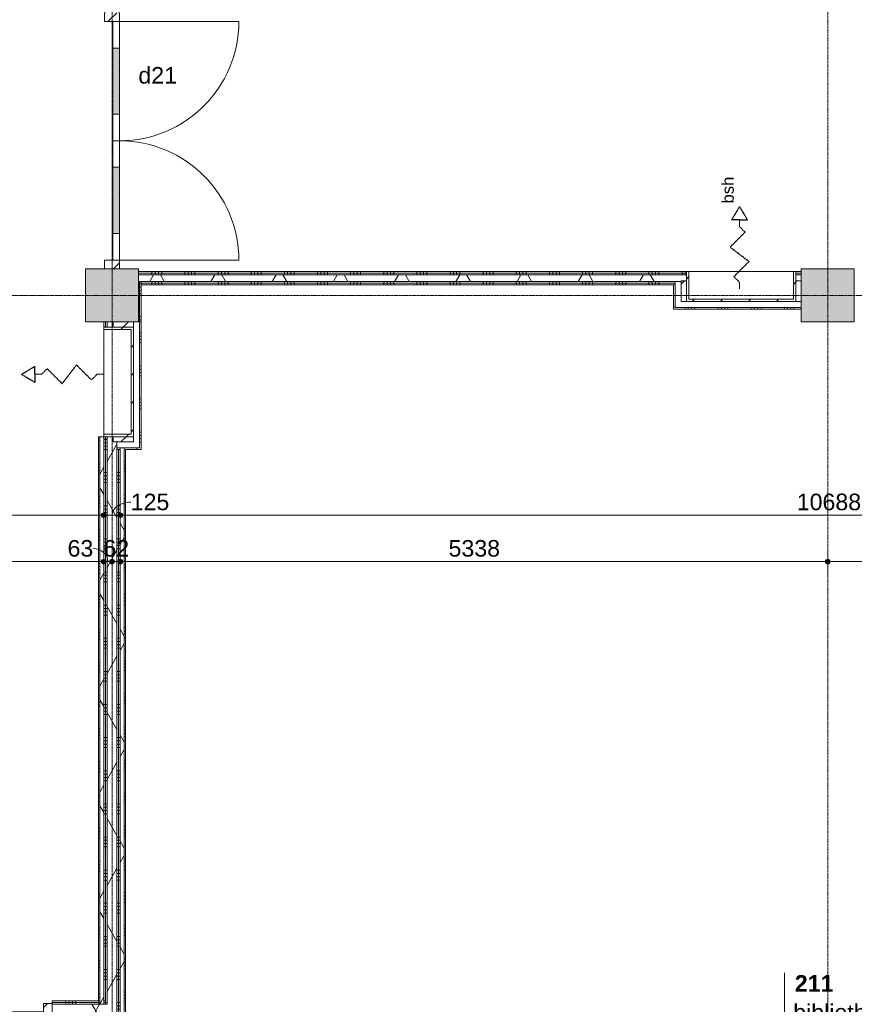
# Model space of a CAD drawing. Header units: millimetres. Extents: x 23061 to 67652, y 24168 to 59318.
# Tile 22 of 35: x 49780 to 56076, y 32450 to 39881. Entities that reach past the tile are written whole.
import ezdxf

# ---------------------------------------------------------------- set-up
doc = ezdxf.new("R2010")
doc.units = ezdxf.units.MM
doc.linetypes.add('Hidden 2', pattern=[1.875, 1.25, -0.625])
doc.linetypes.add('stramien', pattern=[22.225, 12.7, -3.175, 3.175, -3.175])
doc.layers.add('00_Algemeen', color=7, linetype='Continuous', lineweight=9, true_color=0x00a600)
for name, color, linetype, lineweight in [('00_Algemeen-50', 7, 'Continuous', 9), ('22_Metselwerk', 7, 'Continuous', 18), ('25_Metaalconstructiewerk', 7, 'Continuous', 9), ('30_Kozijnen-ramen-deuren', 7, 'Continuous', 9), ('34_Beglazing', 7, 'Continuous', 9)]:
    doc.layers.add(name, color=color, linetype=linetype, lineweight=lineweight)
doc.styles.add('Arial_1', font='arial.ttf', dxfattribs={"height": 125})
doc.styles.add('Arial_4', font='arial.ttf', dxfattribs={"height": 1.5})
doc.styles.add('Arial_6', font='arial.ttf', dxfattribs={"height": 90})
doc.styles.add('Arial_B', font='arialbd.ttf', dxfattribs={"height": 125})
doc.dimstyles.new('00_AEE_maatvoering_2_5mm', dxfattribs={"dimscale": 304.8, "dimtxt": 127.532425, "dimasz": 0.459318, "dimexe": 0.246063, "dimexo": 0.0625, "dimgap": 0, "dimtad": 1, "dimdec": 0, "dimzin": 0, "dimdsep": 46, "dimtxsty": 'Arial_1', "dimblk1": 'DOTSMALL', "dimblk2": 'DOTSMALL', "dimsah": 1, "dimcen": 0.09, "dimdle": 0.246063, "dimazin": 0, "dimtfac": 1, "dimtdec": 4, "dimtix": 1, "dimtmove": 0, "dimatfit": 3, "dimfxl": 0.246063, "dimfxlon": 1, "dimtvp": 1, "dimtolj": 1, "dimtzin": 0, "dimarcsym": 2})
doc.dimstyles.new('00_AEE_maatvoering_2_5mm_1', dxfattribs={"dimscale": 304.8, "dimtxt": 127.532425, "dimasz": 0.459318, "dimexe": 0.246063, "dimexo": 0.0625, "dimgap": 0, "dimtad": 1, "dimdec": 0, "dimzin": 0, "dimdsep": 46, "dimtxsty": 'Arial_1', "dimblk1": 'DOTSMALL', "dimblk2": 'DOTSMALL', "dimsah": 1, "dimcen": 0.09, "dimdle": 0.246063, "dimazin": 0, "dimtfac": 1, "dimtdec": 4, "dimtix": 1, "dimtmove": 1, "dimatfit": 3, "dimfxl": 0.246063, "dimfxlon": 1, "dimtvp": 1, "dimtolj": 1, "dimtzin": 0, "dimarcsym": 2})
pattern_1 = [(90, (53276.22, 37880), (-250, 2e-14), []), (90, (53301.22, 37880), (-250, 2e-14), []), (90, (53326.22, 37880), (-250, 2e-14), []), (90, (53351.22, 37880), (-250, 2e-14), [])]
pattern_2 = [(60, (28876.22, 0), (-346.41, 200), []), (120, (28876.22, 0), (-346.41, -200), [])]
pattern_3 = [(180, (50538.72, 35137.5), (4e-13, -250), []), (180, (50538.72, 35162.5), (4e-13, -250), []), (180, (50538.72, 35187.5), (4e-13, -250), []), (180, (50538.72, 35212.5), (4e-13, -250), [])]
pattern_4 = [(270, (48952.47, 32475), (250, 9e-13), []), (270, (48927.47, 32475), (250, 9e-13), []), (270, (48902.47, 32475), (250, 9e-13), []), (270, (48877.47, 32475), (250, 9e-13), [])]
pattern_5 = [(45, (-26347, -37930), (-106.066, 106.066), [])]
pattern_6 = [(315, (-37147, 21600), (106.066, 106.066), [])]

# ---------------------------------------------------------------- blocks, each defined once
blk = doc.blocks.new('Direct Shape - 2410-10368 v1 - IFC-model constructie _zonder onderbouw_ _MM21228_-1202355-02 tweede verdieping - A')
at = {"layer": '25_Metaalconstructiewerk'}
blk.add_hatch(color=256, dxfattribs=at).paths.add_polyline_path([(21800, 37600), (21800, 38000), (21400, 38000), (21400, 37600), (21553.1, 37600)])
for p, q in [((21800, 38000), (21400, 38000)), ((21400, 38000), (21400, 37600)), ((21800, 37600), (21800, 38000)), ((21400, 37600), (21800, 37600))]:
    blk.add_line(p, q, dxfattribs=at)
blk = doc.blocks.new('Direct Shape - NLRS_28_SC_TLB_kolom vierkant prefab_gen_AT_kolom vierkant_gen_lxb 400x400_800386-1202356-02 tweede verdieping - A')
blk.add_blockref('Direct Shape - 2410-10368 v1 - IFC-model constructie _zonder onderbouw_ _MM21228_-1202355-02 tweede verdieping - A', (0, 0))
blk = doc.blocks.new('Direct Shape - 2410-10368 v1 - IFC-model constructie _zonder onderbouw_ _MM21228_-1202363-02 tweede verdieping - A')
at = {"layer": '25_Metaalconstructiewerk'}
blk.add_hatch(color=256, dxfattribs=at).paths.add_polyline_path([(27200, 37600), (27200, 38000), (26800, 38000), (26800, 37600)])
for p, q in [((27200, 38000), (26800, 38000)), ((26800, 38000), (26800, 37600)), ((27200, 37600), (27200, 38000)), ((26800, 37600), (27200, 37600))]:
    blk.add_line(p, q, dxfattribs=at)
blk = doc.blocks.new('Direct Shape - NLRS_28_SC_TLB_kolom vierkant prefab_gen_AT_kolom vierkant_gen_lxb 400x400_800388-1202364-02 tweede verdieping - A')
blk.add_blockref('Direct Shape - 2410-10368 v1 - IFC-model constructie _zonder onderbouw_ _MM21228_-1202363-02 tweede verdieping - A', (0, 0))
blk = doc.blocks.new('2410-10368 v1 - IFC-model constructie _zonder onderbouw_ _MM21228__ifc-1-02 tweede verdieping - A')
at = {"layer": '25_Metaalconstructiewerk', "lineweight": 9}
for name in ['Direct Shape - NLRS_28_SC_TLB_kolom vierkant prefab_gen_AT_kolom vierkant_gen_lxb 400x400_800386-1202356-02 tweede verdieping - A', 'Direct Shape - NLRS_28_SC_TLB_kolom vierkant prefab_gen_AT_kolom vierkant_gen_lxb 400x400_800388-1202364-02 tweede verdieping - A']:
    blk.add_blockref(name, (0, 0), dxfattribs=at)
blk = doc.blocks.new('32_AEE_VO_FIX_Binnendeuren - DD_1800x2300_glasdeuren meranti bw-8448101-02 tweede verdieping - A')
at = {"layer": '30_Kozijnen-ramen-deuren', "true_color": 0xc0c0c0}
h = blk.add_hatch(dxfattribs=at)
h.set_pattern_fill('FP_55', color=9, style=0, pattern_type=2)
h.set_pattern_definition([(225, (20182.5, 32412.5), (106.066, -106.066), [])])
h.paths.add_polyline_path([(-967, 69.5), (-967, -44.5), (-900, -44.5), (-900, 69.5)])
h.paths.add_polyline_path([(900, 69.5), (900, -44.5), (967, -44.5), (967, 69.5)])
at = {"layer": '30_Kozijnen-ramen-deuren', "true_color": 0xbfbfbf}
for points in [[(-200, 69.5), (-700, 69.5), (-700, 19.5), (-200, 19.5)], [(700, 69.5), (200, 69.5), (200, 19.5), (700, 19.5)]]:
    blk.add_hatch(color=9, dxfattribs=at).paths.add_polyline_path(points)
at = {"layer": '30_Kozijnen-ramen-deuren'}
for p, q in [((-900, 69.5), (-967, 69.5)), ((-967, 69.5), (-967, 62.5)), ((-700, 69.5), (-900, 69.5)), ((-900, 69.5), (-900, 19.5)), ((-900, -44.5), (-900, 69.5)), ((-900, 19.5), (-700, 19.5)), ((-200, 69.5), (-700, 69.5)), ((-700, 19.5), (-700, 69.5)), ((-700, 19.5), (-200, 19.5)), ((0, 69.5), (-200, 69.5)), ((-200, 69.5), (-200, 19.5)), ((-200, 19.5), (0, 19.5)), ((0, 69.5), (200, 69.5)), ((0, 19.5), (0, 69.5)), ((0, 19.5), (0, 69.5)), ((200, 19.5), (0, 19.5)), ((200, 69.5), (700, 69.5)), ((200, 69.5), (200, 19.5)), ((700, 19.5), (200, 19.5)), ((700, 69.5), (900, 69.5)), ((700, 19.5), (700, 69.5)), ((900, 19.5), (700, 19.5)), ((900, 69.5), (900, 19.5)), ((900, 69.5), (900, -44.5)), ((967, 69.5), (900, 69.5)), ((967, 62.5), (967, 69.5)), ((-967, -44.5), (-900, -44.5)), ((900, -44.5), (967, -44.5))]:
    blk.add_line(p, q, dxfattribs=at)
blk = doc.blocks.new('32_AEE_VO_FIX_Binnendeuren - DD_1800x2600_glasdeuren meranti-8429456-02 tweede verdieping - A')
at = {"layer": '30_Kozijnen-ramen-deuren', "true_color": 0xc0c0c0}
h = blk.add_hatch(dxfattribs=at)
h.set_pattern_fill('FP_56', color=9, style=0, pattern_type=2)
h.set_pattern_definition([(135, (38967, -21600), (-106.066, -106.066), [])])
h.paths.add_polyline_path([(967, 57), (900, 57), (900, -57), (967, -57), (967, -46.9)])
h.paths.add_polyline_path([(-900, 57), (-967, 57), (-967, -57), (-900, -57), (-900, -46.9)])
at = {"layer": '30_Kozijnen-ramen-deuren', "true_color": 0xbfbfbf}
for points in [[(-200, 57), (-700, 57), (-700, 7), (-200, 7)], [(700, 7), (700, 57), (200, 57), (200, 7), (380.4, 7)]]:
    blk.add_hatch(color=9, dxfattribs=at).paths.add_polyline_path(points)
at = {"layer": '30_Kozijnen-ramen-deuren'}
for p, q in [((-900, 57), (-967, 57)), ((-967, 57), (-967, 50)), ((-700, 57), (-900, 57)), ((-900, 57), (-900, 7)), ((-900, -57), (-900, 57)), ((-900, 7), (-700, 7)), ((-200, 57), (-700, 57)), ((-700, 7), (-700, 57)), ((-700, 7), (-200, 7)), ((0, 57), (-200, 57)), ((-200, 57), (-200, 7)), ((-200, 7), (0, 7)), ((0, 57), (200, 57)), ((0, 7), (0, 57)), ((0, 7), (0, 57)), ((200, 7), (0, 7)), ((200, 57), (700, 57)), ((200, 57), (200, 7)), ((700, 7), (200, 7)), ((700, 57), (900, 57)), ((700, 7), (700, 57)), ((900, 7), (700, 7)), ((900, 57), (900, 7)), ((900, 57), (900, -57)), ((967, 57), (900, 57)), ((-967, -50), (-967, -57)), ((-967, -57), (-900, -57)), ((900, -57), (967, -57))]:
    blk.add_line(p, q, dxfattribs=at)
blk = doc.blocks.new('32_AEE_bsh_2022 - inbouw volledig pv 790x790x225mm - 25m-8436448-02 tweede verdieping - A')
at = {"layer": '30_Kozijnen-ramen-deuren', "true_color": 0xc0c0c0}
h = blk.add_hatch(dxfattribs=at)
h.set_pattern_fill('FP_122', color=9, style=0, pattern_type=2)
h.set_pattern_definition(pattern_5)
h.paths.add_polyline_path([(-413, -175), (413, -175), (413, 50), (395, 50), (395, -157), (-395, -157), (-395, 50), (-413, 50), (-413, -25)])
at = {"layer": '34_Beglazing', "true_color": 0xc0c0c0}
h = blk.add_hatch(dxfattribs=at)
h.set_pattern_fill('FP_122', color=9, style=0, pattern_type=2)
h.set_pattern_definition(pattern_5)
h.paths.add_polyline_path([(-413, -175), (-413, -20), (-453, -20), (-453, -175)])
h.paths.add_polyline_path([(413, -175), (453, -175), (453, -20), (413, -20)])
at = {"layer": '34_Beglazing'}
for p, q in [((-395, 50), (-413, 50)), ((-395, -157), (-395, 50)), ((-395, 50), (395, 50)), ((413, 50), (395, 50)), ((395, 50), (395, -157)), ((-413, -20), (-413, -175)), ((-413, -175), (-413, -20)), ((413, -175), (413, -20)), ((413, -20), (413, -175)), ((395, -157), (-395, -157))]:
    blk.add_line(p, q, dxfattribs=at)
blk = doc.blocks.new('32_AEE_bsh_2022 - inbouw volledig pv 790x790x225mm - 25m-3181236-02 tweede verdieping - A')
at = {"layer": '30_Kozijnen-ramen-deuren', "true_color": 0xc0c0c0}
h = blk.add_hatch(dxfattribs=at)
h.set_pattern_fill('FP_142', color=9, style=0, pattern_type=2)
h.set_pattern_definition(pattern_6)
h.paths.add_polyline_path([(-413, -162.5), (413, -162.5), (413, 62.5), (395, 62.5), (395, -144.5), (-395, -144.5), (-395, 62.5), (-413, 62.5), (-413, -122.5)])
at = {"layer": '34_Beglazing', "true_color": 0xc0c0c0}
h = blk.add_hatch(dxfattribs=at)
h.set_pattern_fill('FP_142', color=9, style=0, pattern_type=2)
h.set_pattern_definition(pattern_6)
h.paths.add_polyline_path([(-453, -97.6), (-453, -162.5), (-413, -162.5), (-413, -7.5), (-453, -7.5), (-453, -92.5)])
h.paths.add_polyline_path([(413, -7.5), (413, -162.5), (453, -162.5), (453, -7.5)])
at = {"layer": '34_Beglazing'}
for p, q in [((-395, 62.5), (-413, 62.5)), ((-395, -144.5), (-395, 62.5)), ((-395, 62.5), (395, 62.5)), ((413, 62.5), (395, 62.5)), ((395, 62.5), (395, -144.5)), ((-413, -7.5), (-413, -162.5)), ((-413, -162.5), (-413, -7.5)), ((413, -162.5), (413, -7.5)), ((413, -7.5), (413, -162.5)), ((395, -144.5), (-395, -144.5))]:
    blk.add_line(p, q, dxfattribs=at)
blk = doc.blocks.new('30_AEE_VO_draairichting - 30_AEE_VO_draairichting-8193441-02 tweede verdieping - A')
at = {"layer": '30_Kozijnen-ramen-deuren'}
blk.add_line((-450, 900), (-450, 0), dxfattribs=at)
blk.add_arc((-450, 0), 900, 360, 90, dxfattribs=at)
blk = doc.blocks.new('30_AEE_VO_draairichting - 30_AEE_VO_draairichting-8193446-02 tweede verdieping - A')
at = {"layer": '30_Kozijnen-ramen-deuren'}
blk.add_line((-450, -900), (-450, 0), dxfattribs=at)
blk.add_arc((-450, 0), 900, 270, 0, dxfattribs=at)
blk = doc.blocks.new('00_AEE_tag_ruimte_groot_2192_zonder PVE - Naam nummer oppervlak bezettingsgraad-5019603-02 tweede verdieping - A')
at = {"layer": '00_Algemeen', "color": 7}
for p, q in [((-8.06, 7.73), (-8.06, 3.23)), ((-8.06, 3.23), (-8.06, 0.65)), ((-8.06, 0.65), (-8.06, -2.44)), ((-8.06, -2.44), (-8.06, -5.54))]:
    blk.add_line(p, q, dxfattribs=at)
at = {"layer": '00_Algemeen', "color": 8, "true_color": 0x808080, "insert": (-6.49, -3.42), "char_height": 1.5, "width": 10.8228, "attachment_point": 1, "style": 'Arial_4'}
blk.add_mtext('bezetting:', dxfattribs=at)
blk = doc.blocks.new('DIMBLOCK103-02 tweede verdieping - A')
at = {"layer": '00_Algemeen-50', "transparency": 16777216}
h = blk.add_hatch(color=256, dxfattribs=at)
edge = h.paths.add_edge_path()
edge.add_arc((37351.2, 36141.5), 17.5, 0, 360)
h = blk.add_hatch(color=256, dxfattribs=at)
edge = h.paths.add_edge_path()
edge.add_arc((50413.7, 36141.5), 17.5, 0, 360)
for p, q in [((37351.2, 36141.5), (37351.2, 36216.5)), ((50413.7, 36141.5), (50413.7, 36216.5)), ((37351.2, 36141.5), (50413.7, 36141.5)), ((37351.2, 36141.5), (37351.2, 36066.5)), ((50413.7, 36141.5), (50413.7, 36066.5))]:
    blk.add_line(p, q, dxfattribs=at)
for centre in [(37351.2, 36141.5), (50413.7, 36141.5)]:
    blk.add_circle(centre, 17.5, dxfattribs=at)
at = {"layer": '00_Algemeen-50', "color": 0, "transparency": 16777216, "insert": (43642.1, 36303.8), "char_height": 125, "width": 576.839, "attachment_point": 1, "line_spacing_factor": 0.941778, "style": 'Arial_1'}
blk.add_mtext('13063', dxfattribs=at)
blk = doc.blocks.new('_DotSmall')
at = {"color": 0, "linetype": 'ByBlock', "const_width": 0.5}
blk.add_lwpolyline([(-0.0625, 0, 1), (0.0625, 0, 1)], format="xyb", close=True, dxfattribs=at)
blk = doc.blocks.new('DIMBLOCK104-02 tweede verdieping - A')
at = {"layer": '00_Algemeen-50', "transparency": 16777216}
h = blk.add_hatch(color=256, dxfattribs=at)
edge = h.paths.add_edge_path()
edge.add_arc((50413.7, 36141.5), 17.5, 0, 360)
h = blk.add_hatch(color=256, dxfattribs=at)
edge = h.paths.add_edge_path()
edge.add_arc((50538.7, 36141.5), 17.5, 0, 360)
for p, q in [((50413.7, 36141.5), (50413.7, 36216.5)), ((50538.7, 36141.5), (50538.7, 36216.5)), ((50413.7, 36141.5), (50538.7, 36141.5)), ((50413.7, 36141.5), (50413.7, 36066.5)), ((50538.7, 36141.5), (50538.7, 36066.5))]:
    blk.add_line(p, q, dxfattribs=at)
for centre in [(50413.7, 36141.5), (50538.7, 36141.5)]:
    blk.add_circle(centre, 17.5, dxfattribs=at)
blk.add_ellipse((50617.2, 36141.5), major_axis=(141, 0), ratio=0.695898, start_param=1.570796, end_param=3.141593, dxfattribs=at)
at = {"layer": '00_Algemeen-50', "color": 0, "transparency": 16777216, "insert": (50617.2, 36303.8), "char_height": 125, "width": 346.103, "attachment_point": 1, "line_spacing_factor": 0.941778, "style": 'Arial_1'}
blk.add_mtext('125', dxfattribs=at)
blk = doc.blocks.new('DIMBLOCK105-02 tweede verdieping - A')
at = {"layer": '00_Algemeen-50', "transparency": 16777216}
h = blk.add_hatch(color=256, dxfattribs=at)
edge = h.paths.add_edge_path()
edge.add_arc((50538.7, 36141.5), 17.5, 0, 360)
h = blk.add_hatch(color=256, dxfattribs=at)
edge = h.paths.add_edge_path()
edge.add_arc((61226.2, 36141.5), 17.5, 0, 360)
for p, q in [((50538.7, 36141.5), (50538.7, 36216.5)), ((61226.2, 36141.5), (61226.2, 36216.5)), ((50538.7, 36141.5), (61226.2, 36141.5)), ((50538.7, 36141.5), (50538.7, 36066.5)), ((61226.2, 36141.5), (61226.2, 36066.5))]:
    blk.add_line(p, q, dxfattribs=at)
for centre in [(50538.7, 36141.5), (61226.2, 36141.5)]:
    blk.add_circle(centre, 17.5, dxfattribs=at)
at = {"layer": '00_Algemeen-50', "color": 0, "transparency": 16777216, "insert": (55642.1, 36303.8), "char_height": 125, "width": 576.839, "attachment_point": 1, "line_spacing_factor": 0.941778, "style": 'Arial_1'}
blk.add_mtext('10688', dxfattribs=at)
blk = doc.blocks.new('DIMBLOCK114-02 tweede verdieping - A')
at = {"layer": '00_Algemeen-50', "transparency": 16777216}
h = blk.add_hatch(color=256, dxfattribs=at)
edge = h.paths.add_edge_path()
edge.add_arc((45076.2, 35791.5), 17.5, 0, 360)
h = blk.add_hatch(color=256, dxfattribs=at)
edge = h.paths.add_edge_path()
edge.add_arc((50413.7, 35791.5), 17.5, 0, 360)
for p, q in [((45076.2, 35791.5), (45076.2, 35866.5)), ((50413.7, 35791.5), (50413.7, 35866.5)), ((45076.2, 35791.5), (50413.7, 35791.5)), ((45076.2, 35791.5), (45076.2, 35716.5)), ((50413.7, 35791.5), (50413.7, 35716.5))]:
    blk.add_line(p, q, dxfattribs=at)
for centre in [(45076.2, 35791.5), (50413.7, 35791.5)]:
    blk.add_circle(centre, 17.5, dxfattribs=at)
at = {"layer": '00_Algemeen-50', "color": 0, "transparency": 16777216, "insert": (47552.7, 35953.8), "char_height": 125, "width": 461.471, "attachment_point": 1, "line_spacing_factor": 0.941778, "style": 'Arial_1'}
blk.add_mtext('5337', dxfattribs=at)
blk = doc.blocks.new('DIMBLOCK115-02 tweede verdieping - A')
at = {"layer": '00_Algemeen-50', "transparency": 16777216}
h = blk.add_hatch(color=256, dxfattribs=at)
edge = h.paths.add_edge_path()
edge.add_arc((50413.7, 35791.5), 17.5, 0, 360)
h = blk.add_hatch(color=256, dxfattribs=at)
edge = h.paths.add_edge_path()
edge.add_arc((50476.2, 35791.5), 17.5, 0, 360)
for p, q in [((50413.7, 35791.5), (50413.7, 35866.5)), ((50476.2, 35791.5), (50476.2, 35866.5)), ((50413.7, 35791.5), (50476.2, 35791.5)), ((50413.7, 35791.5), (50413.7, 35716.5)), ((50476.2, 35791.5), (50476.2, 35716.5))]:
    blk.add_line(p, q, dxfattribs=at)
for centre in [(50413.7, 35791.5), (50476.2, 35791.5)]:
    blk.add_circle(centre, 17.5, dxfattribs=at)
blk.add_ellipse((50333.2, 35791.5), major_axis=(111.8, 0), ratio=0.877435, start_param=0, end_param=1.570796, dxfattribs=at)
at = {"layer": '00_Algemeen-50', "color": 0, "transparency": 16777216, "insert": (50140.9, 35953.8), "char_height": 125, "width": 230.736, "attachment_point": 1, "line_spacing_factor": 0.941778, "style": 'Arial_1'}
blk.add_mtext('63', dxfattribs=at)
blk = doc.blocks.new('DIMBLOCK116-02 tweede verdieping - A')
at = {"layer": '00_Algemeen-50', "transparency": 16777216}
h = blk.add_hatch(color=256, dxfattribs=at)
edge = h.paths.add_edge_path()
edge.add_arc((50476.2, 35791.5), 17.5, 0, 360)
h = blk.add_hatch(color=256, dxfattribs=at)
edge = h.paths.add_edge_path()
edge.add_arc((50538.7, 35791.5), 17.5, 0, 360)
for p, q in [((50476.2, 35791.5), (50476.2, 35866.5)), ((50538.7, 35791.5), (50538.7, 35866.5)), ((50476.2, 35791.5), (50538.7, 35791.5)), ((50476.2, 35791.5), (50476.2, 35716.5)), ((50538.7, 35791.5), (50538.7, 35716.5))]:
    blk.add_line(p, q, dxfattribs=at)
for centre in [(50476.2, 35791.5), (50538.7, 35791.5)]:
    blk.add_circle(centre, 17.5, dxfattribs=at)
at = {"layer": '00_Algemeen-50', "color": 0, "transparency": 16777216, "insert": (50411.3, 35953.8), "char_height": 125, "width": 230.736, "attachment_point": 1, "line_spacing_factor": 0.941778, "style": 'Arial_1'}
blk.add_mtext('62', dxfattribs=at)
blk = doc.blocks.new('DIMBLOCK117-02 tweede verdieping - A')
at = {"layer": '00_Algemeen-50', "transparency": 16777216}
h = blk.add_hatch(color=256, dxfattribs=at)
edge = h.paths.add_edge_path()
edge.add_arc((50538.7, 35791.5), 17.5, 0, 360)
h = blk.add_hatch(color=256, dxfattribs=at)
edge = h.paths.add_edge_path()
edge.add_arc((55876.2, 35791.5), 17.5, 0, 360)
for p, q in [((50538.7, 35791.5), (50538.7, 35866.5)), ((55876.2, 35791.5), (55876.2, 35866.5)), ((50538.7, 35791.5), (55876.2, 35791.5)), ((50538.7, 35791.5), (50538.7, 35716.5)), ((55876.2, 35791.5), (55876.2, 35716.5))]:
    blk.add_line(p, q, dxfattribs=at)
for centre in [(50538.7, 35791.5), (55876.2, 35791.5)]:
    blk.add_circle(centre, 17.5, dxfattribs=at)
at = {"layer": '00_Algemeen-50', "color": 0, "transparency": 16777216, "insert": (53015.2, 35953.8), "char_height": 125, "width": 461.471, "attachment_point": 1, "line_spacing_factor": 0.941778, "style": 'Arial_1'}
blk.add_mtext('5338', dxfattribs=at)
blk = doc.blocks.new('DIMBLOCK118-02 tweede verdieping - A')
at = {"layer": '00_Algemeen-50', "transparency": 16777216}
h = blk.add_hatch(color=256, dxfattribs=at)
edge = h.paths.add_edge_path()
edge.add_arc((55876.2, 35791.5), 17.5, 0, 360)
h = blk.add_hatch(color=256, dxfattribs=at)
edge = h.paths.add_edge_path()
edge.add_arc((61226.2, 35791.5), 17.5, 0, 360)
for p, q in [((55876.2, 35791.5), (55876.2, 35866.5)), ((61226.2, 35791.5), (61226.2, 35866.5)), ((55876.2, 35791.5), (61226.2, 35791.5)), ((55876.2, 35791.5), (55876.2, 35716.5)), ((61226.2, 35791.5), (61226.2, 35716.5))]:
    blk.add_line(p, q, dxfattribs=at)
for centre in [(55876.2, 35791.5), (61226.2, 35791.5)]:
    blk.add_circle(centre, 17.5, dxfattribs=at)
at = {"layer": '00_Algemeen-50', "color": 0, "transparency": 16777216, "insert": (58358.9, 35953.8), "char_height": 125, "width": 461.471, "attachment_point": 1, "line_spacing_factor": 0.941778, "style": 'Arial_1'}
blk.add_mtext('5350', dxfattribs=at)

msp = doc.modelspace()

# ---------------------------------------------------------------- hatches: boundary and pattern name
at = {"layer": '22_Metselwerk', "lineweight": 9}
h = msp.add_hatch(dxfattribs=at)
h.set_pattern_fill('FP_34', color=256, angle=90, style=0, pattern_type=2)
h.set_pattern_definition(pattern_1)
h.paths.add_polyline_path([(54810.2, 37967.5), (54810.2, 37980), (50676.2, 37980), (50676.2, 37967.5), (53030.1, 37967.5)])
h.paths.add_polyline_path([(55676.2, 37967.5), (55676.2, 37980), (55636.2, 37980), (55636.2, 37967.5)])
h = msp.add_hatch(dxfattribs=at)
h.set_pattern_fill('FP_34', color=256, angle=90, style=0, pattern_type=2)
h.set_pattern_definition(pattern_1)
h.paths.add_polyline_path([(55636.2, 37955), (55676.2, 37955), (55676.2, 37967.5), (55636.2, 37967.5)])
h.paths.add_polyline_path([(54810.2, 37955), (54810.2, 37967.5), (50676.2, 37967.5), (50676.2, 37955), (53030.1, 37955)])
h = msp.add_hatch(dxfattribs=at)
h.set_pattern_fill('FP_11', color=256, angle=60, style=0, pattern_type=2)
h.set_pattern_definition(pattern_2)
h.paths.add_polyline_path([(54770.2, 37905), (54770.2, 37910), (54810.2, 37910), (54810.2, 37955), (50676.2, 37955), (50676.2, 37905), (54725.2, 37905)])
h.paths.add_polyline_path([(55676.2, 37910), (55676.2, 37955), (55636.2, 37955), (55636.2, 37910)])
h = msp.add_hatch(dxfattribs=at)
h.set_pattern_fill('FP_34', color=256, angle=90, style=0, pattern_type=2)
h.set_pattern_definition(pattern_1)
h.paths.add_polyline_path([(53030.1, 37892.5), (54725.2, 37892.5), (54725.2, 37905), (50696.2, 37905), (50696.2, 37892.5), (50718.3, 37892.5)])
h.paths.add_polyline_path([(50683.7, 37892.5), (50683.7, 37905), (50676.2, 37905), (50676.2, 37892.5)])
h = msp.add_hatch(dxfattribs=at)
h.set_pattern_fill('FP_156', color=256, angle=90, style=0, pattern_type=2)
h.set_pattern_definition([(0, (50683.72, 37640), (0, 250), []), (0, (50683.72, 37615), (0, 250), []), (0, (50683.72, 37590), (0, 250), []), (0, (50683.72, 37565), (0, 250), [])])
h.paths.add_polyline_path([(50683.7, 37600), (50696.2, 37600), (50696.2, 37905), (50683.7, 37905), (50683.7, 37728.4)])
h = msp.add_hatch(dxfattribs=at)
h.set_pattern_fill('FP_34', color=256, angle=90, style=0, pattern_type=2)
h.set_pattern_definition(pattern_1)
h.paths.add_polyline_path([(54725.2, 37880), (54725.2, 37892.5), (50696.2, 37892.5), (50696.2, 37880), (54712.7, 37880)])
h.paths.add_polyline_path([(50676.2, 37880), (50683.7, 37880), (50683.7, 37892.5), (50676.2, 37892.5)])
h = msp.add_hatch(dxfattribs=at)
h.set_pattern_fill('FP_154', color=256, angle=90, style=0, pattern_type=2)
h.set_pattern_definition([(180, (54770.22, 37888.75), (-3e-14, -250), []), (180, (54770.22, 37913.75), (-3e-14, -250), []), (180, (54770.22, 37938.75), (-3e-14, -250), []), (180, (54770.22, 37963.75), (-3e-14, -250), [])])
h.paths.add_polyline_path([(54725.2, 37697.5), (54725.2, 37880), (54712.7, 37880), (54712.7, 37697.5)])
h = msp.add_hatch(dxfattribs=at)
h.set_pattern_fill('FP_155', color=256, angle=-270, style=0, pattern_type=2)
h.set_pattern_definition([(270, (55123.22, 37755), (250, 1e-12), []), (270, (55098.22, 37755), (250, 1e-12), []), (270, (55073.22, 37755), (250, 1e-12), []), (270, (55048.22, 37755), (250, 1e-12), [])])
h.paths.add_polyline_path([(55341.8, 37697.5), (55676.2, 37697.5), (55676.2, 37710), (54725.2, 37710), (54725.2, 37697.5), (54770.2, 37697.5)])
h = msp.add_hatch(dxfattribs=at)
h.set_pattern_fill('FP_35', color=256, angle=90, style=0, pattern_type=2)
h.set_pattern_definition(pattern_3)
h.paths.add_polyline_path([(50426.2, 32475), (50426.2, 36734), (50413.7, 36734), (50413.7, 32475)])
h.paths.add_polyline_path([(50426.2, 37560), (50426.2, 37600), (50413.7, 37600), (50413.7, 37560)])
h = msp.add_hatch(dxfattribs=at)
h.set_pattern_fill('FP_35', color=256, angle=90, style=0, pattern_type=2)
h.set_pattern_definition(pattern_3)
h.paths.add_polyline_path([(50426.2, 32462.5), (50438.7, 32462.5), (50438.7, 36734), (50426.2, 36734), (50426.2, 32475)])
h.paths.add_polyline_path([(50438.7, 37560), (50438.7, 37600), (50426.2, 37600), (50426.2, 37560), (50429.4, 37560)])
h = msp.add_hatch(dxfattribs=at)
h.set_pattern_fill('FP_11', color=256, angle=60, style=0, pattern_type=2)
h.set_pattern_definition(pattern_2)
h.paths.add_polyline_path([(50438.7, 32450), (50513.7, 32450), (50513.7, 36694), (50483.7, 36694), (50483.7, 36734), (50438.7, 36734), (50438.7, 32462.5)])
h.paths.add_polyline_path([(50483.7, 37560), (50483.7, 37600), (50438.7, 37600), (50438.7, 37560)])
h = msp.add_hatch(dxfattribs=at)
h.set_pattern_fill('FP_143', color=256, angle=90, style=0, pattern_type=2)
h.set_pattern_definition([(0, (50638.72, 37018.25), (0, 250), []), (0, (50638.72, 36993.25), (0, 250), []), (0, (50638.72, 36968.25), (0, 250), []), (0, (50638.72, 36943.25), (0, 250), [])])
h.paths.add_polyline_path([(50696.2, 36636.5), (50696.2, 37600), (50683.7, 37600), (50683.7, 36636.5)])
h = msp.add_hatch(dxfattribs=at)
h.set_pattern_fill('FP_150', color=256, angle=90, style=0, pattern_type=2)
h.set_pattern_definition([(180, (50413.72, 34704.5), (4e-13, -250), []), (180, (50413.72, 34729.5), (4e-13, -250), []), (180, (50413.72, 34754.5), (4e-13, -250), []), (180, (50413.72, 34779.5), (4e-13, -250), [])])
h.paths.add_polyline_path([(50373.7, 32462.5), (50383.7, 32462.5), (50383.7, 36734), (50373.7, 36734), (50373.7, 32475)])
h = msp.add_hatch(dxfattribs=at)
h.set_pattern_fill('FP_11', color=256, angle=60, style=0, pattern_type=2)
h.set_pattern_definition(pattern_2)
h.paths.add_polyline_path([(50413.7, 32450), (50413.7, 36734), (50383.7, 36734), (50383.7, 32450)])
h = msp.add_hatch(dxfattribs=at)
h.set_pattern_fill('FP_35', color=256, angle=90, style=0, pattern_type=2)
h.set_pattern_definition(pattern_3)
h.paths.add_polyline_path([(50526.2, 32375), (50526.2, 36649), (50513.7, 36649), (50513.7, 32375)])
h = msp.add_hatch(dxfattribs=at)
h.set_pattern_fill('FP_144', color=256, angle=-270, style=0, pattern_type=2)
h.set_pattern_definition([(270, (50488.72, 36694), (250, 2e-14), []), (270, (50463.72, 36694), (250, 2e-14), []), (270, (50438.72, 36694), (250, 2e-14), []), (270, (50413.72, 36694), (250, 2e-14), [])])
h.paths.add_polyline_path([(50573.8, 36636.5), (50683.7, 36636.5), (50683.7, 36649), (50568.7, 36649), (50568.7, 36636.5)])
h.paths.add_polyline_path([(50538.7, 36636.5), (50538.7, 36649), (50526.2, 36649), (50526.2, 36636.5)])
h = msp.add_hatch(dxfattribs=at)
h.set_pattern_fill('FP_35', color=256, angle=90, style=0, pattern_type=2)
h.set_pattern_definition(pattern_3)
h.paths.add_polyline_path([(50538.7, 32362.5), (50538.7, 36636.5), (50526.2, 36636.5), (50526.2, 32362.5)])
h = msp.add_hatch(dxfattribs=at)
h.set_pattern_fill('FP_11', color=256, angle=60, style=0, pattern_type=2)
h.set_pattern_definition(pattern_2)
h.paths.add_polyline_path([(50538.7, 27150), (50568.7, 27150), (50568.7, 36649), (50538.7, 36649), (50538.7, 30576.8)])
h = msp.add_hatch(dxfattribs=at)
h.set_pattern_fill('FP_149', color=256, angle=90, style=0, pattern_type=2)
h.set_pattern_definition([(1e-13, (50538.72, 31793.25), (-4e-13, 250), []), (1e-13, (50538.72, 31768.25), (-4e-13, 250), []), (1e-13, (50538.72, 31743.25), (-4e-13, 250), []), (1e-13, (50538.72, 31718.25), (-4e-13, 250), [])])
h.paths.add_polyline_path([(50568.7, 27150), (50578.7, 27150), (50578.7, 36636.5), (50568.7, 36636.5), (50568.7, 30576.8)])
h = msp.add_hatch(dxfattribs=at)
h.set_pattern_fill('FP_79', color=256, angle=-270, style=0, pattern_type=2)
h.set_pattern_definition(pattern_4)
h.paths.add_polyline_path([(50025.7, 32462.5), (50373.7, 32462.5), (50373.7, 32475), (50025.7, 32475)])
h.paths.add_polyline_path([(50413.7, 32462.5), (50426.2, 32462.5), (50426.2, 32475), (50413.7, 32475)])
h.paths.add_polyline_path([(47566.2, 32462.5), (48091.7, 32462.5), (48091.7, 32475), (47566.2, 32475)])
h = msp.add_hatch(dxfattribs=at)
h.set_pattern_fill('FP_79', color=256, angle=-270, style=0, pattern_type=2)
h.set_pattern_definition(pattern_4)
h.paths.add_polyline_path([(50438.7, 32450), (50438.7, 32462.5), (50413.7, 32462.5), (50413.7, 32450), (50429.4, 32450)])
h.paths.add_polyline_path([(50025.7, 32450), (50383.7, 32450), (50383.7, 32462.5), (50025.7, 32462.5)])
h.paths.add_polyline_path([(48091.7, 32450), (48091.7, 32462.5), (47566.2, 32462.5), (47566.2, 32450)])
h = msp.add_hatch(dxfattribs=at)
h.set_pattern_fill('FP_11', color=256, angle=60, style=0, pattern_type=2)
h.set_pattern_definition(pattern_2)
h.paths.add_polyline_path([(50025.7, 32375), (50513.7, 32375), (50513.7, 32450), (50025.7, 32450)])
h.paths.add_polyline_path([(47566.2, 32375), (48091.7, 32375), (48091.7, 32450), (47566.2, 32450)])

# ---------------------------------------------------------------- linework, layer by layer
at = {"layer": '00_Algemeen', "color": 150, "linetype": 'stramien', "true_color": 0x0080ff}
for p, q in [((50476.2, 24467.7), (50476.2, 59018.3)), ((55876.2, 24467.7), (55876.2, 59018.3)), ((67351.6, 37800), (23360.9, 37800))]:
    msp.add_line(p, q, dxfattribs=at)
at = {"layer": '00_Algemeen', "color": 7, "linetype": 'Hidden 2', "lineweight": 25}
for p, q in [((55210, 38470), (55150, 38370)), ((55210, 38470), (55270, 38370)), ((55210, 38370), (55150, 38370)), ((55210, 38370), (55270, 38370)), ((55252.5, 38277.6), (55139.3, 38164.4)), ((55210, 38320), (55252.5, 38277.6)), ((55280.8, 38055.6), (55139.3, 38164.4)), ((55280.8, 38055.6), (55167.6, 37942.4)), ((55210, 37900), (55167.6, 37942.4)), ((49793.7, 37205), (49893.7, 37265)), ((49893.7, 37205), (49893.7, 37265)), ((49943.7, 37205), (49986.1, 37247.4)), ((49986.1, 37247.4), (50099.3, 37134.3)), ((50208.2, 37275.7), (50099.3, 37134.3)), ((50208.2, 37275.7), (50321.3, 37162.6)), ((49793.7, 37205), (49893.7, 37145)), ((49893.7, 37205), (49893.7, 37145)), ((50363.7, 37205), (50321.3, 37162.6))]:
    msp.add_line(p, q, dxfattribs=at)
at = {"layer": '00_Algemeen', "color": 7}
for p, q in [((55210, 38320), (55210, 38370)), ((55210, 37850), (55210, 37900)), ((49943.7, 37205), (49893.7, 37205)), ((50413.7, 37205), (50363.7, 37205))]:
    msp.add_line(p, q, dxfattribs=at)
at = {"layer": '22_Metselwerk', "lineweight": 9}
for p, q in [((54810.2, 37980), (50676.2, 37980)), ((50676.2, 37980), (50676.2, 37955)), ((54810.2, 37955), (54810.2, 37980)), ((55676.2, 37980), (55636.2, 37980)), ((55636.2, 37980), (55636.2, 37955)), ((55676.2, 37955), (55676.2, 37980)), ((50676.2, 37967.5), (54810.2, 37967.5)), ((50676.2, 37905), (50676.2, 37880)), ((50683.7, 37905), (50683.7, 37600)), ((50696.2, 36636.5), (50696.2, 37905)), ((54725.2, 37905), (54770.2, 37905)), ((55636.2, 37967.5), (55676.2, 37967.5)), ((50676.2, 37892.5), (50683.7, 37892.5)), ((50676.2, 37880), (50683.7, 37880)), ((50696.2, 37892.5), (54725.2, 37892.5)), ((50696.2, 37880), (54725.2, 37880)), ((54712.7, 37880), (54712.7, 37697.5)), ((54712.7, 37697.5), (55676.2, 37697.5)), ((55676.2, 37697.5), (55676.2, 37710)), ((50413.7, 37600), (50413.7, 37560)), ((50438.7, 37600), (50413.7, 37600)), ((50413.7, 37560), (50438.7, 37560)), ((50426.2, 37560), (50426.2, 37600)), ((50696.2, 37600), (50683.7, 37600)), ((50373.7, 36734), (50373.7, 32462.5)), ((50438.7, 36734), (50373.7, 36734)), ((50383.7, 32450), (50383.7, 36734)), ((50413.7, 32450), (50413.7, 36734)), ((50426.2, 32462.5), (50426.2, 36734)), ((50513.7, 36649), (50513.7, 36694)), ((50526.2, 27150), (50526.2, 36636.5)), ((50538.7, 36636.5), (50526.2, 36636.5)), ((50538.7, 36649), (50538.7, 27150)), ((50568.7, 36649), (50568.7, 27150)), ((50578.7, 36636.5), (50696.2, 36636.5)), ((50578.7, 27150), (50578.7, 36636.5)), ((50373.7, 32475), (50025.7, 32475)), ((50025.7, 32475), (50025.7, 32450)), ((50413.7, 32475), (50426.2, 32475)), ((50373.7, 32462.5), (50025.7, 32462.5)), ((50438.7, 32462.5), (50413.7, 32462.5))]:
    msp.add_line(p, q, dxfattribs=at)
at = {"layer": '22_Metselwerk'}
for p, q in [((50676.2, 37955), (50676.2, 37905)), ((50676.2, 37955), (54810.2, 37955)), ((50676.2, 37905), (54725.2, 37905)), ((54725.2, 37710), (54725.2, 37905)), ((54770.2, 37910), (54810.2, 37910)), ((54770.2, 37755), (54770.2, 37910)), ((54810.2, 37910), (54810.2, 37955)), ((55636.2, 37955), (55636.2, 37910)), ((55636.2, 37955), (55676.2, 37955)), ((55636.2, 37910), (55676.2, 37910)), ((55676.2, 37910), (55676.2, 37955)), ((55676.2, 37755), (54770.2, 37755)), ((55676.2, 37710), (55676.2, 37755)), ((55676.2, 37710), (54725.2, 37710)), ((50483.7, 37600), (50438.7, 37600)), ((50438.7, 37560), (50438.7, 37600)), ((50438.7, 37560), (50483.7, 37560)), ((50483.7, 37560), (50483.7, 37600)), ((50638.7, 37600), (50638.7, 36694)), ((50683.7, 37600), (50638.7, 37600)), ((50683.7, 36649), (50683.7, 37600)), ((50483.7, 36734), (50438.7, 36734)), ((50438.7, 32450), (50438.7, 36734)), ((50483.7, 36694), (50483.7, 36734)), ((50638.7, 36694), (50483.7, 36694)), ((50513.7, 27150), (50513.7, 36649)), ((50683.7, 36649), (50513.7, 36649)), ((50025.7, 32450), (50025.7, 32375)), ((50438.7, 32450), (50025.7, 32450))]:
    msp.add_line(p, q, dxfattribs=at)

# ---------------------------------------------------------------- block references
at = {"lineweight": 5}
msp.add_blockref('2410-10368 v1 - IFC-model constructie _zonder onderbouw_ _MM21228__ifc-1-02 tweede verdieping - A', (28876.2, 0), dxfattribs=at)
at = {"layer": '00_Algemeen', "color": 8, "true_color": 0x808080, "xscale": 49.99999999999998, "yscale": 49.99999999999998, "zscale": 49.99999999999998}
msp.add_blockref('00_AEE_tag_ruimte_groot_2192_zonder PVE - Naam nummer oppervlak bezettingsgraad-5019603-02 tweede verdieping - A', (55952, 32301.8), dxfattribs=at)
at = {"layer": '30_Kozijnen-ramen-deuren'}
for name, p, rotation in [('32_AEE_VO_FIX_Binnendeuren - DD_1800x2600_glasdeuren meranti-8429456-02 tweede verdieping - A', (50476.2, 38967), 269.9999999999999), ('30_AEE_VO_draairichting - 30_AEE_VO_draairichting-8193441-02 tweede verdieping - A', (50533.2, 39417), 269.9999999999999), ('30_AEE_VO_draairichting - 30_AEE_VO_draairichting-8193446-02 tweede verdieping - A', (50533.2, 38517), 89.99999999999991), ('32_AEE_bsh_2022 - inbouw volledig pv 790x790x225mm - 25m-3181236-02 tweede verdieping - A', (50476.2, 37147), 89.99999999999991), ('32_AEE_VO_FIX_Binnendeuren - DD_1800x2300_glasdeuren meranti bw-8448101-02 tweede verdieping - A', (49058.7, 32412.5), 180)]:
    msp.add_blockref(name, p, dxfattribs=dict(at, rotation=rotation))
msp.add_blockref('32_AEE_bsh_2022 - inbouw volledig pv 790x790x225mm - 25m-8436448-02 tweede verdieping - A', (55223.2, 37930), dxfattribs=at)

# ---------------------------------------------------------------- texts
at = {"layer": '00_Algemeen', "color": 7, "char_height": 125, "attachment_point": 1}
for s, insert, width, style in [('d21', (50675, 39523.6), 348.734, 'Arial_1'), ('211', (55627.7, 32670.3), 348.734, 'Arial_B'), ('bibliotheek', (55615.7, 32450.8), 994.092, 'Arial_1')]:
    msp.add_mtext(s, dxfattribs=dict(at, insert=insert, width=width, style=style))
at = {"layer": '00_Algemeen', "color": 7, "lineweight": 18, "insert": (55076.8, 38493.7), "char_height": 90, "width": 240.506, "attachment_point": 1, "rotation": 90, "style": 'Arial_6'}
msp.add_mtext('bsh', dxfattribs=at)

# ---------------------------------------------------------------- dimensions: what is measured, and where the dimension line sits
at = {"layer": '00_Algemeen', "color": 7}
for base, p1, p2, override, picture, middle in [((50413.722606, 36141.5134864), (37351.222606, 36216.5134864), (50413.722606, 36216.5134864), {"dimpost": '<>', "dimfxl": 13062.5}, 'DIMBLOCK103-02 tweede verdieping - A', (43882.472606, 36205.3777432)), ((61226.222606, 36141.5134864), (50538.722606, 36216.5134864), (61226.222606, 36216.5134864), {"dimpost": '<>', "dimfxl": 10687.5}, 'DIMBLOCK105-02 tweede verdieping - A', (55882.472606, 36205.3351102)), ((50413.722606, 35791.5134864), (45076.2226073, 35866.5134864), (50413.722606, 35866.5134864), {"dimpost": '<>', "dimfxl": 5337.499999}, 'DIMBLOCK114-02 tweede verdieping - A', (47744.9726067, 35855.3777432)), ((50538.722606, 35791.513486), (50476.222607, 35866.513486), (50538.722606, 35866.513486), {"dimpost": '<>', "dimfxl": 62.499999}, 'DIMBLOCK116-02 tweede verdieping - A', (50507.472607, 35855.33511)), ((55876.2226073, 35791.5134864), (50538.722606, 35866.5134864), (55876.2226073, 35866.5134864), {"dimpost": '<>', "dimfxl": 5337.500001}, 'DIMBLOCK117-02 tweede verdieping - A', (53207.4726067, 35855.3777432)), ((61226.2, 35791.5), (55876.2, 35866.5), (61226.2, 35866.5), {"dimpost": '<>', "dimfxl": 5349.999999}, 'DIMBLOCK118-02 tweede verdieping - A', (58551.2, 35855.4))]:
    dim = msp.add_linear_dim(base=base, p1=p1, p2=p2, dimstyle='00_AEE_maatvoering_2_5mm', override=override, dxfattribs=at)
    dim.commit()
    dim.dimension.update_dxf_attribs({"geometry": picture, "text_midpoint": middle})
for base, p1, p2, override, picture, middle in [((50538.7, 36141.5), (50413.7, 36216.5), (50538.7, 36216.5), {"dimpost": '<>', "dimfxl": 125}, 'DIMBLOCK104-02 tweede verdieping - A', (50790.2, 36220.5)), ((50476.222607, 35791.513486), (50413.722606, 35866.513486), (50476.222607, 35866.513486), {"dimpost": '<>', "dimfxl": 62.500001}, 'DIMBLOCK115-02 tweede verdieping - A', (50256.255485, 35870.458862))]:
    dim = msp.add_linear_dim(base=base, p1=p1, p2=p2, dimstyle='00_AEE_maatvoering_2_5mm_1', override=override, dxfattribs=at)
    dim.commit()
    dim.dimension.update_dxf_attribs({"geometry": picture, "text_midpoint": middle, "dimtype": 160})

doc.saveas('drawing.dxf')
